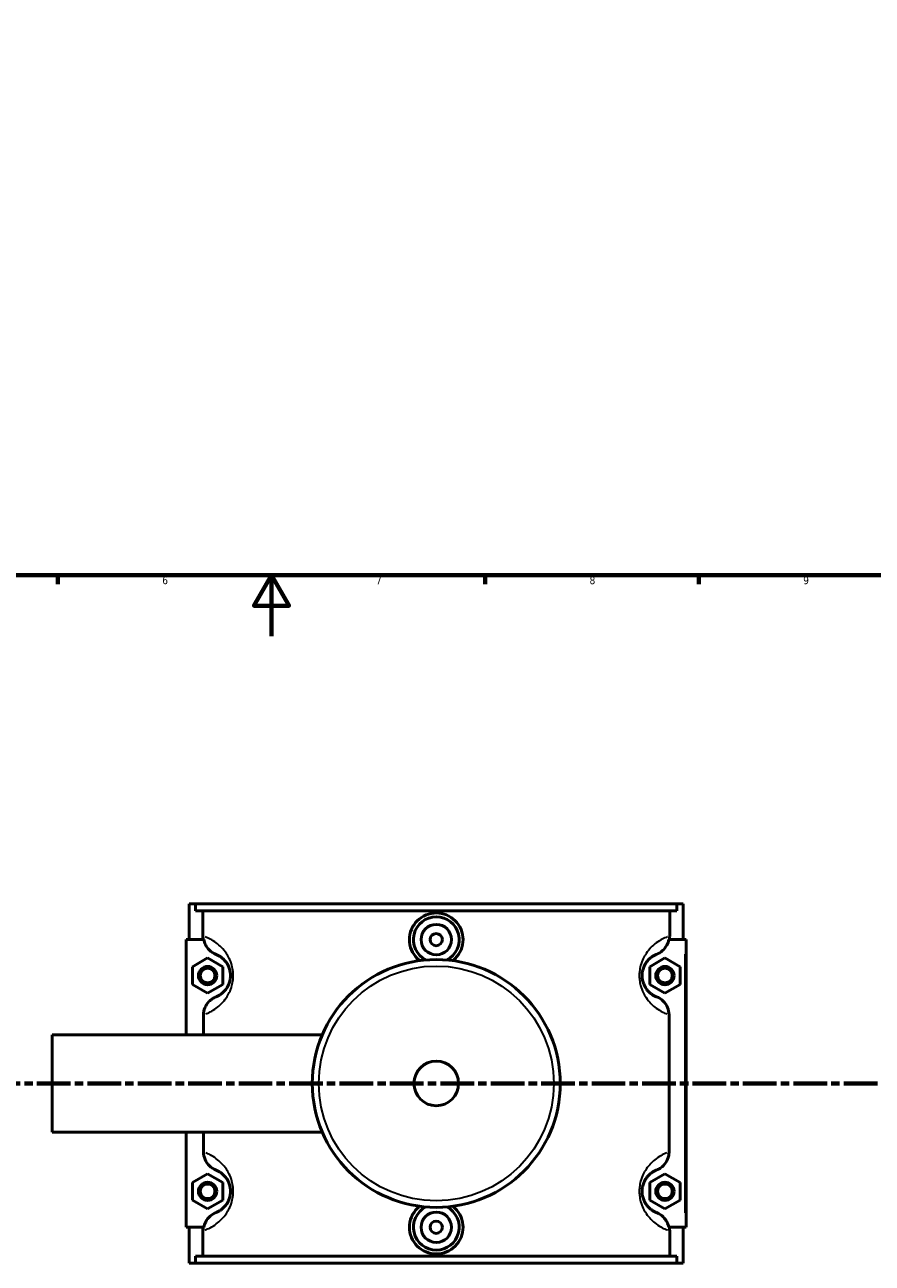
# Model space of a CAD drawing. Header units: millimetres. Extents: x 0 to 958, y -206 to 1211.
# Tile 3 of 10: x 340 to 618, y -206 to 201. Entities that reach past the tile are written whole.
import ezdxf

# ---------------------------------------------------------------- set-up
doc = ezdxf.new("R2010")
doc.units = ezdxf.units.MM
doc.linetypes.add('CHAIN', pattern=[0.3543, 0.2362, -0.0295, 0.0591, -0.0295])
for name, color, linetype, lineweight in [('Border (ISO)', 7, 'Continuous', 70), ('Section Line (ISO)', 7, 'CHAIN', 70), ('Visible (ISO)', 7, 'Continuous', 50), ('Visible Narrow (ISO)', 7, 'Continuous', 35)]:
    doc.layers.add(name, color=color, linetype=linetype, lineweight=lineweight)
doc.styles.add('Label Text (ISO)', font='tahoma.ttf')
doc.styles.add('Note Text (ISO)', font='tahoma.ttf')

# ---------------------------------------------------------------- blocks, each defined once
blk = doc.blocks.new('Borders Default Border')
at = {"layer": 'Border (ISO)'}
for p, q in [((350.42, 20), (350.42, 17.1)), ((490.58, 20), (490.58, 17.1)), ((560.67, 20), (560.67, 17.1))]:
    blk.add_line(p, q, dxfattribs=at)
at = {"layer": 'Border (ISO)', "flags": 128}
for points in [[(20, 20), (20, 574), (821, 574), (821, 20), (20, 20)], [(420.5, 0), (420.5, 20), (414.73, 10), (426.27, 10), (420.5, 20)]]:
    blk.add_lwpolyline(points, dxfattribs=at)
at = {"layer": 'Border (ISO)', "color": 232, "true_color": 0xca0064, "char_height": 2.5, "attachment_point": 7, "style": 'Note Text (ISO)'}
for s, insert in [('6', (384.66, 17.05)), ('7', (454.77, 17.1)), ('8', (524.81, 17.04)), ('9', (594.88, 17.05))]:
    blk.add_mtext(s, dxfattribs=dict(at, insert=insert))
blk = doc.blocks.new('2dTransSection0')
at = {"layer": 'Section Line (ISO)', "linetype": 'CHAIN', "ltscale": 46.681}
blk.add_line((293.95, -146.75), (718.37, -146.75), dxfattribs=at)
at = {"layer": 'Section Line (ISO)', "linetype": 'Continuous', "lineweight": 140}
for p, q in [((293.95, -146.75), (304.89, -146.75)), ((707.43, -146.75), (718.37, -146.75))]:
    blk.add_line(p, q, dxfattribs=at)
at = {"layer": 'Section Line (ISO)', "linetype": 'Continuous'}
for p, q in [((299.42, -146.75), (298.92, -149.25)), ((298.92, -149.25), (299.92, -149.25)), ((299.42, -149.25), (299.42, -146.75)), ((299.92, -149.25), (299.42, -146.75)), ((299.42, -154.16), (299.42, -149.25)), ((712.9, -146.75), (712.4, -149.25)), ((712.4, -149.25), (713.4, -149.25)), ((712.9, -149.25), (712.9, -146.75)), ((713.4, -149.25), (712.9, -146.75)), ((712.9, -154.16), (712.9, -149.25))]:
    blk.add_line(p, q, dxfattribs=at)
at = {"layer": 'Section Line (ISO)', "linetype": 'Continuous', "flags": 128}
for points in [[(299.92, -149.25), (299.42, -146.75), (298.92, -149.25), (299.92, -149.25)], [(713.4, -149.25), (712.9, -146.75), (712.4, -149.25), (713.4, -149.25)]]:
    blk.add_lwpolyline(points, dxfattribs=at)
at = {"layer": 'Section Line (ISO)'}
for points in [[(299.92, -149.25), (299.42, -146.75), (298.92, -149.25), (299.92, -149.25)], [(713.4, -149.25), (712.9, -146.75), (712.4, -149.25), (713.4, -149.25)]]:
    blk.add_solid(points, dxfattribs=at)
at = {"layer": 'Section Line (ISO)', "char_height": 3.5, "attachment_point": 7, "style": 'Label Text (ISO)'}
for insert in [(297.93, -158.75), (711.41, -158.75)]:
    blk.add_mtext('A', dxfattribs=dict(at, insert=insert))

msp = doc.modelspace()

# ---------------------------------------------------------------- linework, layer by layer
at = {"layer": 'Visible (ISO)'}
for p, q in [((393.531, -87.754), (393.531, -99.554)), ((393.531, -87.754), (395.594, -87.754)), ((395.594, -87.754), (553.468, -87.754)), ((395.594, -90.114), (395.594, -87.754)), ((553.468, -87.754), (553.468, -90.114)), ((553.468, -87.754), (555.531, -87.754)), ((555.531, -87.754), (555.531, -99.554)), ((553.468, -90.114), (395.594, -90.114)), ((397.985, -98.388), (397.985, -90.114)), ((551.078, -98.388), (551.078, -90.114)), ((398.294, -99.554), (392.531, -99.554)), ((392.531, -99.554), (392.531, -130.754)), ((550.769, -99.554), (556.031, -99.554)), ((556.031, -99.554), (556.531, -99.554)), ((556.531, -193.954), (556.531, -99.554)), ((394.531, -108.467), (399.531, -105.581)), ((399.531, -105.581), (404.531, -108.467)), ((549.531, -105.581), (544.531, -108.467)), ((554.531, -108.467), (549.531, -105.581)), ((394.531, -114.241), (394.531, -108.467)), ((404.531, -108.467), (404.531, -114.241)), ((544.531, -108.467), (544.531, -114.241)), ((554.531, -114.241), (554.531, -108.467)), ((399.531, -117.128), (394.531, -114.241)), ((404.531, -114.241), (399.531, -117.128)), ((544.531, -114.241), (549.531, -117.128)), ((549.531, -117.128), (554.531, -114.241)), ((398.196, -124.25), (398.196, -130.754)), ((550.867, -169.259), (550.867, -124.25)), ((348.531, -162.754), (348.531, -130.754)), ((348.531, -130.754), (437.144, -130.754)), ((348.531, -162.754), (437.144, -162.754)), ((392.531, -162.754), (392.531, -193.954)), ((398.196, -162.754), (398.196, -169.259)), ((394.531, -179.267), (399.531, -176.381)), ((399.531, -176.381), (404.531, -179.267)), ((549.531, -176.381), (544.531, -179.267)), ((554.531, -179.267), (549.531, -176.381)), ((394.531, -185.041), (394.531, -179.267)), ((404.531, -179.267), (404.531, -185.041)), ((544.531, -179.267), (544.531, -185.041)), ((554.531, -185.041), (554.531, -179.267)), ((399.531, -187.928), (394.531, -185.041)), ((404.531, -185.041), (399.531, -187.928)), ((544.531, -185.041), (549.531, -187.928)), ((549.531, -187.928), (554.531, -185.041)), ((392.531, -193.954), (398.294, -193.954)), ((393.531, -193.954), (393.531, -205.754)), ((556.031, -193.954), (550.769, -193.954)), ((555.531, -193.954), (555.531, -205.754)), ((556.531, -193.954), (556.031, -193.954)), ((397.985, -203.394), (397.985, -195.12)), ((551.078, -203.394), (551.078, -195.12)), ((395.594, -205.754), (393.531, -205.754)), ((553.468, -203.394), (395.594, -203.394)), ((395.594, -205.754), (395.594, -203.394)), ((395.594, -205.754), (553.468, -205.754)), ((553.468, -203.394), (553.468, -205.754)), ((555.531, -205.754), (553.468, -205.754))]:
    msp.add_line(p, q, dxfattribs=at)
for centre, radius in [((474.531, -99.554), 5), ((474.531, -99.554), 2), ((399.531, -111.354), 3), ((399.531, -111.354), 2.4), ((474.531, -146.754), 40.667), ((549.531, -111.354), 3), ((549.531, -111.354), 2.4), ((474.531, -146.754), 7.32), ((399.531, -182.154), 3), ((399.531, -182.154), 2.4), ((549.531, -182.154), 3), ((549.531, -182.154), 2.4), ((474.531, -193.954), 5), ((474.531, -193.954), 2)]:
    msp.add_circle(centre, radius, dxfattribs=at)
for centre, start, end in [((474.531, -99.554), 297.09262, 242.90738), ((474.531, -193.954), 117.09262, 62.90738)]:
    msp.add_arc(centre, 7.5, start, end, dxfattribs=at)
for points, knots in [([(469.108, -106.449), (468.827, -106.231), (468.562, -105.999), (467.535, -104.98), (466.855, -103.995), (465.953, -101.834), (465.73, -100.658), (465.73, -98.45), (465.953, -97.274), (466.855, -95.113), (467.535, -94.129), (469.099, -92.577), (470.087, -91.906), (472.252, -91.015), (473.428, -90.797), (475.634, -90.797), (476.81, -91.015), (478.975, -91.906), (479.964, -92.577), (481.528, -94.129), (482.207, -95.113), (483.11, -97.274), (483.332, -98.45), (483.332, -99.554)], [1.8821928, 1.8821928, 1.8821928, 1.8821928, 1.9856892, 1.9856892, 2.3168902, 2.3168902, 2.6480912, 2.6480912, 2.9792923, 2.9792923, 3.3104933, 3.3104933, 3.6413151, 3.6413151, 3.9721368, 3.9721368, 4.3029586, 4.3029586, 4.6337804, 4.6337804, 4.9649814, 4.9649814, 5.2961824, 5.2961824, 5.2961824, 5.2961824]), ([(398.294, -99.554), (398.395, -100.117), (398.574, -100.664), (399.149, -101.846), (399.587, -102.451), (400.742, -103.58), (401.485, -104.061), (402.299, -104.384)], [-0.65716435, -0.65716435, -0.65716435, -0.65716435, -0.48492266, -0.48492266, -0.26259564, -0.26259564, 0, 0, 0, 0]), ([(483.332, -99.554), (483.332, -100.658), (483.11, -101.834), (482.207, -103.995), (481.528, -104.98), (480.501, -105.999), (480.236, -106.231), (479.954, -106.449)], [0, 0, 0, 0, 0.33120103, 0.33120103, 0.66240206, 0.66240206, 0.76589841, 0.76589841, 0.76589841, 0.76589841]), ([(546.764, -104.384), (547.482, -104.098), (548.147, -103.689), (549.308, -102.656), (549.793, -102.036), (550.449, -100.781), (550.656, -100.177), (550.769, -99.554)], [-0.70709479, -0.70709479, -0.70709479, -0.70709479, -0.47527808, -0.47527808, -0.24123319, -0.24123319, -0.05058455, -0.05058455, -0.05058455, -0.05058455]), ([(402.299, -104.384), (402.339, -104.399), (402.38, -104.416), (402.664, -104.535), (402.942, -104.665), (403.553, -105.014), (403.884, -105.23), (404.521, -105.743), (404.819, -106.016), (405.386, -106.649), (405.654, -106.996), (406.076, -107.677), (406.236, -107.973), (406.55, -108.679), (406.7, -109.101), (406.898, -109.904), (406.962, -110.268), (407.02, -110.878), (407.031, -111.116), (407.031, -111.354), (407.031, -111.592), (407.02, -111.831), (406.962, -112.44), (406.898, -112.804), (406.7, -113.607), (406.55, -114.029), (406.236, -114.735), (406.076, -115.031), (405.654, -115.712), (405.386, -116.059), (404.819, -116.692), (404.521, -116.965), (403.884, -117.479), (403.553, -117.694), (402.942, -118.043), (402.664, -118.173), (402.38, -118.292), (402.339, -118.309), (402.299, -118.325)], [0.7398553, 0.7398553, 0.7398553, 0.7398553, 0.8357119, 0.8357119, 1.3827561, 1.3827561, 1.9141167, 1.9141167, 2.3385804, 2.3385804, 2.7125696, 2.7125696, 2.9548335, 2.9548335, 3.2349736, 3.2349736, 3.4445798, 3.4445798, 3.5755837, 3.5755837, 3.5755837, 3.7065877, 3.7065877, 3.9161939, 3.9161939, 4.196334, 4.196334, 4.4385979, 4.4385979, 4.8125871, 4.8125871, 5.2370508, 5.2370508, 5.7684114, 5.7684114, 6.3154556, 6.3154556, 6.4113122, 6.4113122, 6.4113122, 6.4113122]), ([(546.764, -118.325), (546.723, -118.309), (546.682, -118.292), (546.398, -118.173), (546.121, -118.043), (545.51, -117.694), (545.178, -117.479), (544.541, -116.965), (544.244, -116.692), (543.677, -116.059), (543.408, -115.712), (542.987, -115.031), (542.827, -114.735), (542.512, -114.029), (542.362, -113.607), (542.164, -112.804), (542.101, -112.44), (542.043, -111.831), (542.031, -111.592), (542.031, -111.354), (542.031, -111.116), (542.043, -110.878), (542.101, -110.268), (542.164, -109.904), (542.362, -109.101), (542.512, -108.679), (542.827, -107.973), (542.987, -107.677), (543.408, -106.996), (543.677, -106.649), (544.244, -106.016), (544.541, -105.743), (545.178, -105.23), (545.51, -105.014), (546.121, -104.665), (546.398, -104.535), (546.682, -104.416), (546.723, -104.399), (546.764, -104.384)], [0.7395295, 0.7395295, 0.7395295, 0.7395295, 0.835364, 0.835364, 1.3824366, 1.3824366, 1.9137958, 1.9137958, 2.3382586, 2.3382586, 2.7122462, 2.7122462, 2.9545087, 2.9545087, 3.2346477, 3.2346477, 3.444254, 3.444254, 3.5752579, 3.5752579, 3.5752579, 3.7062618, 3.7062618, 3.9158681, 3.9158681, 4.1960071, 4.1960071, 4.4382696, 4.4382696, 4.8122572, 4.8122572, 5.23672, 5.23672, 5.7680792, 5.7680792, 6.3151518, 6.3151518, 6.4109863, 6.4109863, 6.4109863, 6.4109863]), ([(402.299, -118.325), (401.865, -118.497), (401.45, -118.714), (400.671, -119.234), (400.309, -119.536), (399.413, -120.464), (398.961, -121.156), (398.352, -122.658), (398.196, -123.45), (398.196, -124.25)], [-0.76657067, -0.76657067, -0.76657067, -0.76657067, -0.6266956, -0.6266956, -0.48578837, -0.48578837, -0.24009192, -0.24009192, 0, 0, 0, 0]), ([(550.867, -124.25), (550.867, -123.419), (550.698, -122.597), (550.043, -121.046), (549.556, -120.336), (548.32, -119.128), (547.577, -118.648), (546.764, -118.325)], [-0.76813372, -0.76813372, -0.76813372, -0.76813372, -0.51844318, -0.51844318, -0.26259564, -0.26259564, 0, 0, 0, 0]), ([(398.196, -169.259), (398.196, -170.09), (398.364, -170.912), (399.02, -172.463), (399.507, -173.172), (400.742, -174.38), (401.485, -174.861), (402.299, -175.184)], [-0.76813372, -0.76813372, -0.76813372, -0.76813372, -0.51844318, -0.51844318, -0.26259564, -0.26259564, 0, 0, 0, 0]), ([(546.764, -175.184), (547.197, -175.011), (547.612, -174.794), (548.391, -174.274), (548.753, -173.972), (549.649, -173.044), (550.102, -172.352), (550.71, -170.851), (550.867, -170.059), (550.867, -169.259)], [-0.76657067, -0.76657067, -0.76657067, -0.76657067, -0.6266956, -0.6266956, -0.48578837, -0.48578837, -0.24009192, -0.24009192, 0, 0, 0, 0]), ([(402.299, -175.184), (402.339, -175.199), (402.38, -175.216), (402.664, -175.335), (402.942, -175.465), (403.553, -175.814), (403.884, -176.03), (404.521, -176.543), (404.819, -176.816), (405.386, -177.449), (405.654, -177.796), (406.076, -178.477), (406.236, -178.773), (406.55, -179.479), (406.7, -179.901), (406.898, -180.704), (406.962, -181.068), (407.02, -181.678), (407.031, -181.916), (407.031, -182.154), (407.031, -182.392), (407.02, -182.631), (406.962, -183.24), (406.898, -183.604), (406.7, -184.407), (406.55, -184.829), (406.236, -185.535), (406.076, -185.831), (405.654, -186.512), (405.386, -186.859), (404.819, -187.492), (404.521, -187.765), (403.884, -188.279), (403.553, -188.494), (402.942, -188.843), (402.664, -188.973), (402.38, -189.092), (402.339, -189.109), (402.299, -189.125)], [0.7398553, 0.7398553, 0.7398553, 0.7398553, 0.8357105, 0.8357105, 1.3827565, 1.3827565, 1.914117, 1.914117, 2.3385806, 2.3385806, 2.7125697, 2.7125697, 2.9548336, 2.9548336, 3.2349736, 3.2349736, 3.4445798, 3.4445798, 3.5755838, 3.5755838, 3.5755838, 3.7065877, 3.7065877, 3.9161939, 3.9161939, 4.1963339, 4.1963339, 4.4385978, 4.4385978, 4.8125869, 4.8125869, 5.2370505, 5.2370505, 5.768411, 5.768411, 6.315457, 6.315457, 6.4113122, 6.4113122, 6.4113122, 6.4113122]), ([(546.764, -189.125), (546.723, -189.109), (546.682, -189.092), (546.398, -188.973), (546.121, -188.843), (545.51, -188.494), (545.178, -188.279), (544.541, -187.765), (544.244, -187.492), (543.677, -186.859), (543.408, -186.512), (542.987, -185.831), (542.827, -185.535), (542.512, -184.829), (542.362, -184.407), (542.164, -183.604), (542.101, -183.24), (542.043, -182.631), (542.031, -182.392), (542.031, -182.154), (542.031, -181.916), (542.043, -181.678), (542.101, -181.068), (542.164, -180.704), (542.362, -179.901), (542.512, -179.479), (542.827, -178.773), (542.987, -178.477), (543.408, -177.796), (543.677, -177.449), (544.244, -176.816), (544.541, -176.543), (545.178, -176.03), (545.51, -175.814), (546.121, -175.465), (546.398, -175.335), (546.682, -175.216), (546.723, -175.199), (546.764, -175.184)], [0.7394259, 0.7394259, 0.7394259, 0.7394259, 0.8352541, 0.8352541, 1.3823348, 1.3823348, 1.9136936, 1.9136936, 2.3381562, 2.3381562, 2.7121434, 2.7121434, 2.9544054, 2.9544054, 3.2345441, 3.2345441, 3.4441504, 3.4441504, 3.5751543, 3.5751543, 3.5751543, 3.7061582, 3.7061582, 3.9157645, 3.9157645, 4.1959033, 4.1959033, 4.4381653, 4.4381653, 4.8121524, 4.8121524, 5.2366151, 5.2366151, 5.7679738, 5.7679738, 6.3150545, 6.3150545, 6.4108828, 6.4108828, 6.4108828, 6.4108828]), ([(402.299, -189.125), (401.58, -189.41), (400.915, -189.819), (399.755, -190.853), (399.269, -191.472), (398.614, -192.727), (398.406, -193.331), (398.294, -193.954)], [-0.70709479, -0.70709479, -0.70709479, -0.70709479, -0.47527808, -0.47527808, -0.24123319, -0.24123319, -0.05058455, -0.05058455, -0.05058455, -0.05058455]), ([(483.332, -193.954), (483.332, -195.058), (483.11, -196.234), (482.207, -198.395), (481.528, -199.38), (479.964, -200.931), (478.975, -201.603), (476.81, -202.493), (475.634, -202.712), (473.428, -202.712), (472.252, -202.493), (470.087, -201.603), (469.099, -200.931), (467.535, -199.38), (466.855, -198.395), (465.953, -196.234), (465.73, -195.058), (465.73, -193.954), (465.73, -192.85), (465.953, -191.674), (466.855, -189.513), (467.535, -188.529), (468.562, -187.51), (468.827, -187.277), (469.108, -187.059)], [2.6480912, 2.6480912, 2.6480912, 2.6480912, 2.9792923, 2.9792923, 3.3104933, 3.3104933, 3.6413151, 3.6413151, 3.9721368, 3.9721368, 4.3029586, 4.3029586, 4.6337804, 4.6337804, 4.9649814, 4.9649814, 5.2961824, 5.2961824, 5.2961824, 5.6273835, 5.6273835, 5.9585845, 5.9585845, 6.0620808, 6.0620808, 6.0620808, 6.0620808]), ([(479.954, -187.059), (480.236, -187.277), (480.501, -187.51), (481.528, -188.529), (482.207, -189.513), (483.11, -191.674), (483.332, -192.85), (483.332, -193.954)], [7.17837526, 7.17837526, 7.17837526, 7.17837526, 7.2818716, 7.2818716, 7.61307263, 7.61307263, 7.94427366, 7.94427366, 7.94427366, 7.94427366]), ([(550.769, -193.954), (550.667, -193.391), (550.488, -192.845), (549.914, -191.662), (549.476, -191.058), (548.32, -189.928), (547.577, -189.448), (546.764, -189.125)], [-0.65716435, -0.65716435, -0.65716435, -0.65716435, -0.48492266, -0.48492266, -0.26259564, -0.26259564, 0, 0, 0, 0])]:
    msp.add_open_spline(points, degree=3, knots=knots, dxfattribs=at)
for points in [[(398.096, -99.554), (398.022, -99.17), (397.985, -98.78), (397.985, -98.388)], [(551.078, -98.388), (551.078, -98.781), (551.04, -99.171), (550.967, -99.554)], [(397.985, -195.12), (397.985, -194.728), (398.022, -194.337), (398.096, -193.954)], [(550.967, -193.954), (551.04, -194.338), (551.078, -194.729), (551.078, -195.12)]]:
    msp.add_open_spline(points, degree=3, dxfattribs=at)
at = {"layer": 'Visible Narrow (ISO)'}
msp.add_line((556.031, -104.274), (556.031, -189.234), dxfattribs=at)
msp.add_circle((474.531, -146.754), 38.525, dxfattribs=at)
for points, knots in [([(398.957, -123.968), (399.394, -123.795), (399.884, -123.577), (401.023, -122.978), (401.684, -122.582), (402.953, -121.641), (403.546, -121.141), (404.676, -119.98), (405.212, -119.344), (406.051, -118.095), (406.37, -117.552), (406.997, -116.258), (407.296, -115.485), (407.69, -114.013), (407.817, -113.345), (407.932, -112.227), (407.955, -111.791), (407.955, -111.354), (407.955, -110.917), (407.932, -110.481), (407.817, -109.364), (407.69, -108.695), (407.296, -107.223), (406.997, -106.45), (406.37, -105.156), (406.051, -104.613), (405.212, -103.364), (404.676, -102.729), (403.546, -101.567), (402.953, -101.068), (401.684, -100.126), (401.023, -99.73), (399.806, -99.091), (399.253, -98.852), (398.749, -98.659), (398.727, -98.65), (398.705, -98.642)], [-6.2462714, -6.2462714, -6.2462714, -6.2462714, -5.7684114, -5.7684114, -5.2370508, -5.2370508, -4.8125871, -4.8125871, -4.4385979, -4.4385979, -4.196334, -4.196334, -3.9161939, -3.9161939, -3.7065877, -3.7065877, -3.5755837, -3.5755837, -3.5755837, -3.4445798, -3.4445798, -3.2349736, -3.2349736, -2.9548335, -2.9548335, -2.7125696, -2.7125696, -2.3385804, -2.3385804, -1.9141167, -1.9141167, -1.3827561, -1.3827561, -0.8357119, -0.8357119, -0.8105828, -0.8105828, -0.8105828, -0.8105828]), ([(550.357, -98.642), (550.335, -98.65), (550.313, -98.659), (549.81, -98.852), (549.257, -99.091), (548.039, -99.73), (547.378, -100.126), (546.109, -101.068), (545.516, -101.567), (544.387, -102.729), (543.851, -103.364), (543.011, -104.613), (542.693, -105.156), (542.066, -106.45), (541.767, -107.223), (541.372, -108.695), (541.246, -109.364), (541.13, -110.481), (541.107, -110.917), (541.107, -111.354), (541.107, -111.791), (541.13, -112.227), (541.246, -113.345), (541.372, -114.013), (541.767, -115.485), (542.066, -116.258), (542.693, -117.552), (543.011, -118.095), (543.851, -119.344), (544.387, -119.98), (545.516, -121.141), (546.109, -121.641), (547.378, -122.582), (548.039, -122.978), (549.179, -123.577), (549.669, -123.795), (550.105, -123.968)], [-6.3402589, -6.3402589, -6.3402589, -6.3402589, -6.3151518, -6.3151518, -5.7680792, -5.7680792, -5.23672, -5.23672, -4.8122572, -4.8122572, -4.4382696, -4.4382696, -4.1960071, -4.1960071, -3.9158681, -3.9158681, -3.7062618, -3.7062618, -3.5752579, -3.5752579, -3.5752579, -3.444254, -3.444254, -3.2346477, -3.2346477, -2.9545087, -2.9545087, -2.7122462, -2.7122462, -2.3382586, -2.3382586, -1.9137958, -1.9137958, -1.3824366, -1.3824366, -0.9045703, -0.9045703, -0.9045703, -0.9045703]), ([(398.705, -194.866), (398.727, -194.858), (398.749, -194.85), (399.253, -194.656), (399.806, -194.418), (401.023, -193.778), (401.684, -193.382), (402.953, -192.441), (403.546, -191.941), (404.676, -190.78), (405.212, -190.144), (406.051, -188.895), (406.37, -188.352), (406.997, -187.058), (407.296, -186.285), (407.69, -184.813), (407.817, -184.145), (407.932, -183.027), (407.955, -182.591), (407.955, -182.154), (407.955, -181.717), (407.932, -181.281), (407.817, -180.164), (407.69, -179.495), (407.296, -178.023), (406.997, -177.25), (406.37, -175.956), (406.051, -175.413), (405.212, -174.164), (404.676, -173.529), (403.546, -172.367), (402.953, -171.868), (401.684, -170.926), (401.023, -170.53), (399.884, -169.932), (399.394, -169.714), (398.957, -169.54)], [-6.3405847, -6.3405847, -6.3405847, -6.3405847, -6.315457, -6.315457, -5.768411, -5.768411, -5.2370505, -5.2370505, -4.8125869, -4.8125869, -4.4385978, -4.4385978, -4.1963339, -4.1963339, -3.9161939, -3.9161939, -3.7065877, -3.7065877, -3.5755838, -3.5755838, -3.5755838, -3.4445798, -3.4445798, -3.2349736, -3.2349736, -2.9548336, -2.9548336, -2.7125697, -2.7125697, -2.3385806, -2.3385806, -1.914117, -1.914117, -1.3827565, -1.3827565, -0.9048961, -0.9048961, -0.9048961, -0.9048961]), ([(550.105, -169.54), (549.669, -169.714), (549.179, -169.932), (548.039, -170.53), (547.378, -170.926), (546.109, -171.868), (545.516, -172.367), (544.387, -173.529), (543.851, -174.164), (543.011, -175.413), (542.693, -175.956), (542.066, -177.25), (541.767, -178.023), (541.372, -179.495), (541.246, -180.164), (541.13, -181.281), (541.107, -181.717), (541.107, -182.154), (541.107, -182.591), (541.13, -183.027), (541.246, -184.145), (541.372, -184.813), (541.767, -186.285), (542.066, -187.058), (542.693, -188.352), (543.011, -188.895), (543.851, -190.144), (544.387, -190.78), (545.516, -191.941), (546.109, -192.441), (547.378, -193.382), (548.039, -193.778), (549.257, -194.418), (549.81, -194.656), (550.313, -194.85), (550.335, -194.858), (550.357, -194.866)], [-6.2458419, -6.2458419, -6.2458419, -6.2458419, -5.7679738, -5.7679738, -5.2366151, -5.2366151, -4.8121524, -4.8121524, -4.4381653, -4.4381653, -4.1959033, -4.1959033, -3.9157645, -3.9157645, -3.7061582, -3.7061582, -3.5751543, -3.5751543, -3.5751543, -3.4441504, -3.4441504, -3.2345441, -3.2345441, -2.9544054, -2.9544054, -2.7121434, -2.7121434, -2.3381562, -2.3381562, -1.9136936, -1.9136936, -1.3823348, -1.3823348, -0.8352541, -0.8352541, -0.8101534, -0.8101534, -0.8101534, -0.8101534])]:
    msp.add_open_spline(points, degree=3, knots=knots, dxfattribs=at)

# ---------------------------------------------------------------- block references
msp.add_blockref('Borders Default Border', (0, 0))
at = {"layer": 'Section Line (ISO)'}
msp.add_blockref('2dTransSection0', (0, 0), dxfattribs=at)

doc.saveas('drawing.dxf')
